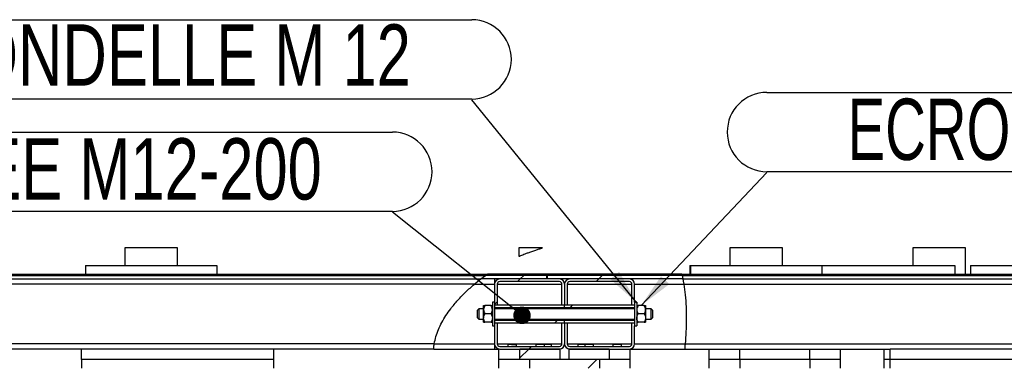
# Model space of a CAD drawing. Header units: millimetres. Extents: x 0 to 841, y 0 to 594.
# Tile 110 of 177: x 572 to 628, y 236 to 256. Entities that reach past the tile are written whole.
import ezdxf

# ---------------------------------------------------------------- set-up
doc = ezdxf.new("R2010")
doc.units = ezdxf.units.MM
doc.layers.add('NOTES', color=6, linetype='Continuous')
doc.layers.add('TRAIT-FINS', color=9, linetype='Continuous')
doc.layers.add('TRAIT-FORT', color=4, linetype='Continuous', lineweight=25)
doc.styles.add('SLDTEXTSTYLE1', font='TXT', dxfattribs={"width": 0.75})
doc.styles.add('SLDTEXTSTYLE7', font='TXT', dxfattribs={"width": 0.6875})
doc.dimstyles.new('SLDDIMSTYLE2', dxfattribs={"dimtxt": 0.18, "dimasz": 1, "dimexe": 0, "dimexo": 0.0625, "dimgap": 0, "dimtad": 0, "dimtih": 1, "dimtoh": 1, "dimdec": 0, "dimrnd": 1e-09, "dimzin": 0, "dimdsep": 46, "dimtxsty": 'Standard', "dimblk1": 'DOT', "dimblk2": 'DOT', "dimsah": 1, "dimcen": 0.09, "dimadec": 0, "dimazin": 0, "dimtfac": 1, "dimtdec": 0, "dimtofl": 0, "dimtmove": 0, "dimatfit": 3, "dimldrblk": 'DOT', "dimfxl": 1, "dimfrac": 2, "dimtolj": 1, "dimtzin": 0, "dimarcsym": 0})
doc.dimstyles.new('SLDDIMSTYLE3', dxfattribs={"dimtxt": 0.18, "dimasz": 2, "dimexe": 0, "dimexo": 0.0625, "dimgap": 0, "dimtad": 0, "dimtih": 1, "dimtoh": 1, "dimdec": 0, "dimrnd": 1e-09, "dimzin": 0, "dimdsep": 46, "dimtxsty": 'Standard', "dimsah": 1, "dimcen": 0.09, "dimadec": 0, "dimazin": 0, "dimtfac": 2, "dimtdec": 0, "dimtofl": 0, "dimtmove": 0, "dimatfit": 3, "dimfxl": 1, "dimfrac": 2, "dimtolj": 1, "dimtzin": 0, "dimarcsym": 0})
pattern_1 = [(45, (0, 0), (-13.4704, 13.4704), []), (45, (4.49, 2e-323), (-13.4704, 13.4704), []), (45, (8.98, 4e-323), (-13.4704, 13.4704), []), (45, (13.47, 6e-323), (-13.4704, 13.4704), [])]

# ---------------------------------------------------------------- blocks, each defined once
blk = doc.blocks.new('SW_NOTE_2')
at = {"layer": 'NOTES', "color": 0}
for p, q in [((-46.289, 4.574), (0, 4.574)), ((0, 0.046), (-46.289, 0.046))]:
    blk.add_line(p, q, dxfattribs=at)
for centre, start, end in [((-46.289, 2.31), 90, 270), ((0, 2.31), 270, 90)]:
    blk.add_arc(centre, 2.264, start, end, dxfattribs=at)
at = {"layer": 'NOTES', "color": 0, "insert": (-23.15, 4.224), "char_height": 3.5, "attachment_point": 2, "style": 'SLDTEXTSTYLE1'}
blk.add_mtext('TIGE FILETEE M12-200', dxfattribs=at)
blk = doc.blocks.new('_Dot')
at = {"color": 0, "linetype": 'ByBlock', "lineweight": -2}
blk.add_line((-0.5, 0), (-1, 0), dxfattribs=at)
at = {"color": 0, "linetype": 'ByBlock', "const_width": 0.5}
blk.add_lwpolyline([(-0.25, 0, 1), (0.25, 0, 1)], format="xyb", close=True, dxfattribs=at)
blk = doc.blocks.new('SW_NOTE_3')
at = {"layer": 'NOTES', "color": 0}
for p, q in [((0, 4.574), (32.201, 4.574)), ((32.201, 0.046), (0, 0.046))]:
    blk.add_line(p, q, dxfattribs=at)
for centre, start, end in [((0, 2.31), 90, 270), ((32.201, 2.31), 270, 90)]:
    blk.add_arc(centre, 2.264, start, end, dxfattribs=at)
at = {"layer": 'NOTES', "color": 0, "insert": (16.054, 4.22), "char_height": 3.5, "attachment_point": 2, "style": 'SLDTEXTSTYLE7'}
blk.add_mtext('ECROU H M 12', dxfattribs=at)
blk = doc.blocks.new('SW_NOTE_4')
at = {"layer": 'NOTES', "color": 0}
for p, q in [((-34.34, 4.574), (0, 4.574)), ((0, 0.046), (-34.34, 0.046))]:
    blk.add_line(p, q, dxfattribs=at)
for centre, start, end in [((-34.34, 2.31), 90, 270), ((0, 2.31), 270, 90)]:
    blk.add_arc(centre, 2.264, start, end, dxfattribs=at)
at = {"layer": 'NOTES', "color": 0, "insert": (-17.325, 4.309), "char_height": 3.5, "attachment_point": 2, "style": 'SLDTEXTSTYLE1'}
blk.add_mtext('RONDELLE M 12', dxfattribs=at)

msp = doc.modelspace()

# ---------------------------------------------------------------- hatches: boundary and pattern name
at = {"layer": 'TRAIT-FINS'}
h = msp.add_hatch(dxfattribs=at)
h.set_pattern_fill('DIN 201 ACIER ET FONTE', color=9, style=0, pattern_type=2)
h.set_pattern_definition(pattern_1)
edge = h.paths.add_edge_path(flags=0)
edge.add_line((601.657, 241.116), (598.149, 241.116))
edge.add_spline(control_points=[(598.149, 241.116), (598.059, 241.051), (597.969, 240.984), (597.881, 240.916)], knot_values=[0.125281, 0.125281, 0.125281, 0.125281, 0.132676, 0.132676, 0.132676, 0.132676], weights=[1, 1, 1, 1], degree=3, periodic=0)
edge.add_line((597.881, 240.916), (601.657, 240.916))
edge.add_line((601.657, 240.916), (601.657, 241.116))
h = msp.add_hatch(dxfattribs=at)
h.set_pattern_fill('DIN 201 ACIER ET FONTE', color=9, style=0, pattern_type=2)
h.set_pattern_definition(pattern_1)
edge = h.paths.add_edge_path(flags=0)
edge.add_line((609.353, 241.191), (598.254, 241.191))
edge.add_spline(control_points=[(598.254, 241.191), (598.219, 241.166), (598.184, 241.141), (598.149, 241.116)], knot_values=[0.122408, 0.122408, 0.122408, 0.122408, 0.125281, 0.125281, 0.125281, 0.125281], weights=[1, 1, 1, 1], degree=3, periodic=0)
edge.add_line((598.149, 241.116), (609.371, 241.116))
edge.add_spline(control_points=[(609.371, 241.116), (609.365, 241.141), (609.359, 241.166), (609.353, 241.191)], knot_values=[0.806277, 0.806277, 0.806277, 0.806277, 0.808082, 0.808082, 0.808082, 0.808082], weights=[1, 1, 1, 1], degree=3, periodic=0)
h = msp.add_hatch(dxfattribs=at)
h.set_pattern_fill('DIN 201 ACIER ET FONTE', color=9, style=0, pattern_type=2)
h.set_pattern_definition(pattern_1)
edge = h.paths.add_edge_path(flags=0)
edge.add_arc((602.362, 240.616), 0.3, 0, 90)
edge.add_line((602.362, 240.916), (598.962, 240.916))
edge.add_arc((598.962, 240.616), 0.3, 90, 180)
edge.add_line((598.662, 240.616), (598.662, 239.441))
edge.add_line((598.662, 239.441), (598.812, 239.441))
edge.add_line((598.812, 239.441), (598.812, 240.616))
edge.add_arc((598.962, 240.616), 0.15, 90, 180, ccw=False)
edge.add_line((598.962, 240.766), (602.362, 240.766))
edge.add_arc((602.362, 240.616), 0.15, 0, 90, ccw=False)
edge.add_line((602.512, 240.616), (602.512, 239.441))
edge.add_line((602.512, 239.441), (602.662, 239.441))
edge.add_line((602.662, 239.441), (602.662, 240.616))
h = msp.add_hatch(dxfattribs=at)
h.set_pattern_fill('DIN 201 ACIER ET FONTE', color=9, style=0, pattern_type=2)
h.set_pattern_definition(pattern_1)
edge = h.paths.add_edge_path(flags=0)
edge.add_line((609.371, 241.116), (601.662, 241.116))
edge.add_line((601.662, 241.116), (601.662, 240.916))
edge.add_line((601.662, 240.916), (609.415, 240.916))
edge.add_spline(control_points=[(609.415, 240.916), (609.401, 240.983), (609.387, 241.05), (609.371, 241.116)], knot_values=[0.801543, 0.801543, 0.801543, 0.801543, 0.806277, 0.806277, 0.806277, 0.806277], weights=[1, 1, 1, 1], degree=3, periodic=0)
h = msp.add_hatch(dxfattribs=at)
h.set_pattern_fill('DIN 201 ACIER ET FONTE', color=9, style=0, pattern_type=2)
h.set_pattern_definition(pattern_1)
edge = h.paths.add_edge_path(flags=0)
edge.add_arc((602.962, 240.616), 0.3, 90, 180)
edge.add_line((602.662, 240.616), (602.662, 239.441))
edge.add_line((602.662, 239.441), (602.812, 239.441))
edge.add_line((602.812, 239.441), (602.812, 240.616))
edge.add_arc((602.962, 240.616), 0.15, 90, 180, ccw=False)
edge.add_line((602.962, 240.766), (606.362, 240.766))
edge.add_arc((606.362, 240.616), 0.15, 0, 90, ccw=False)
edge.add_line((606.512, 240.616), (606.512, 239.441))
edge.add_line((606.512, 239.441), (606.662, 239.441))
edge.add_line((606.662, 239.441), (606.662, 240.616))
edge.add_arc((606.362, 240.616), 0.3, 0, 90)
edge.add_line((606.362, 240.916), (602.962, 240.916))
h = msp.add_hatch(dxfattribs=at)
h.set_pattern_fill('DIN 201 ACIER ET FONTE', color=9, style=0, pattern_type=2)
h.set_pattern_definition(pattern_1)
h.paths.add_polyline_path([(598.662, 239.441), (598.662, 239.291), (602.662, 239.291), (602.662, 239.441)], flags=0)
h = msp.add_hatch(dxfattribs=at)
h.set_pattern_fill('DIN 201 ACIER ET FONTE', color=9, style=0, pattern_type=2)
h.set_pattern_definition(pattern_1)
h.paths.add_polyline_path([(602.662, 239.441), (602.662, 239.291), (606.662, 239.291), (606.662, 239.441)], flags=0)
h = msp.add_hatch(dxfattribs=at)
h.set_pattern_fill('DIN 201 ACIER ET FONTE', color=9, style=0, pattern_type=2)
h.set_pattern_definition(pattern_1)
h.paths.add_polyline_path([(602.662, 238.391), (602.662, 238.541), (598.662, 238.541), (598.662, 238.391)], flags=0)
h = msp.add_hatch(dxfattribs=at)
h.set_pattern_fill('DIN 201 ACIER ET FONTE', color=9, style=0, pattern_type=2)
h.set_pattern_definition(pattern_1)
h.paths.add_polyline_path([(606.662, 238.391), (606.662, 238.541), (602.662, 238.541), (602.662, 238.391)], flags=0)
h = msp.add_hatch(dxfattribs=at)
h.set_pattern_fill('DIN 201 ACIER ET FONTE', color=9, style=0, pattern_type=2)
h.set_pattern_definition(pattern_1)
edge = h.paths.add_edge_path(flags=0)
edge.add_line((598.812, 237.216), (598.812, 238.391))
edge.add_line((598.812, 238.391), (598.662, 238.391))
edge.add_line((598.662, 238.391), (598.662, 237.216))
edge.add_arc((598.962, 237.216), 0.3, 180, 270)
edge.add_line((598.962, 236.916), (602.362, 236.916))
edge.add_arc((602.362, 237.216), 0.3, 270, 360)
edge.add_line((602.662, 237.216), (602.662, 238.391))
edge.add_line((602.662, 238.391), (602.512, 238.391))
edge.add_line((602.512, 238.391), (602.512, 237.216))
edge.add_arc((602.362, 237.216), 0.15, 270, 360, ccw=False)
edge.add_line((602.362, 237.066), (598.962, 237.066))
edge.add_arc((598.962, 237.216), 0.15, 180, 270, ccw=False)
h = msp.add_hatch(dxfattribs=at)
h.set_pattern_fill('DIN 201 ACIER ET FONTE', color=9, style=0, pattern_type=2)
h.set_pattern_definition(pattern_1)
edge = h.paths.add_edge_path(flags=0)
edge.add_line((606.362, 237.066), (602.962, 237.066))
edge.add_arc((602.962, 237.216), 0.15, 180, 270, ccw=False)
edge.add_line((602.812, 237.216), (602.812, 238.391))
edge.add_line((602.812, 238.391), (602.662, 238.391))
edge.add_line((602.662, 238.391), (602.662, 237.216))
edge.add_arc((602.962, 237.216), 0.3, 180, 270)
edge.add_line((602.962, 236.916), (606.362, 236.916))
edge.add_arc((606.362, 237.216), 0.3, 270, 360)
edge.add_line((606.662, 237.216), (606.662, 238.391))
edge.add_line((606.662, 238.391), (606.512, 238.391))
edge.add_line((606.512, 238.391), (606.512, 237.216))
edge.add_arc((606.362, 237.216), 0.15, 270, 360, ccw=False)
h = msp.add_hatch(dxfattribs=at)
h.set_pattern_fill('DIN 201 ACIER ET FONTE', color=9, style=0, pattern_type=2)
h.set_pattern_definition(pattern_1)
h.paths.add_polyline_path([(602.412, 236.316), (602.412, 236.916), (600.112, 236.916), (600.112, 236.316)], flags=0)
h = msp.add_hatch(dxfattribs=at)
h.set_pattern_fill('DIN 201 ACIER ET FONTE', color=9, style=0, pattern_type=2)
h.set_pattern_definition(pattern_1)
h.paths.add_polyline_path([(602.912, 236.916), (602.912, 236.316), (605.212, 236.316), (605.212, 236.916)], flags=0)
h = msp.add_hatch(dxfattribs=at)
h.set_pattern_fill('ANSI31', color=9, angle=3e-322, style=0)
h.paths.add_polyline_path([(600.662, 236.316), (600.662, 235.816), (604.662, 235.816), (604.662, 236.316)], flags=0)

# ---------------------------------------------------------------- linework, layer by layer
at = {"layer": 'TRAIT-FORT', "color": 4, "linetype": 'Continuous', "lineweight": 25}
for p, q in [((577.552, 242.691), (577.552, 241.691)), ((580.551, 242.691), (577.552, 242.691)), ((580.551, 241.691), (580.551, 242.691)), ((600.051, 242.691), (600.051, 242.205)), ((601.405, 242.691), (600.051, 242.691)), ((612.103, 242.691), (612.103, 241.691)), ((615.103, 242.691), (612.103, 242.691)), ((615.103, 241.691), (615.103, 242.691)), ((622.551, 242.691), (622.551, 241.691)), ((625.551, 242.691), (622.551, 242.691)), ((625.551, 241.191), (625.551, 242.691)), ((575.302, 241.691), (575.302, 241.191)), ((575.302, 241.691), (582.801, 241.691)), ((582.801, 241.691), (582.801, 241.191)), ((609.806, 241.691), (609.806, 241.191)), ((609.806, 241.691), (609.853, 241.691)), ((609.853, 241.691), (617.353, 241.691)), ((609.853, 241.691), (609.853, 241.191)), ((617.353, 241.691), (624.946, 241.691)), ((617.353, 241.691), (617.353, 241.191)), ((624.946, 241.691), (624.946, 241.191)), ((625.853, 241.691), (625.853, 241.191)), ((625.853, 241.691), (633.353, 241.691)), ((490.662, 241.191), (598.254, 241.191)), ((490.662, 241.116), (598.149, 241.116)), ((490.662, 240.916), (597.881, 240.916)), ((597.881, 240.916), (598.149, 241.116)), ((601.657, 240.916), (597.881, 240.916)), ((601.657, 241.116), (598.149, 241.116)), ((609.371, 241.116), (598.149, 241.116)), ((609.353, 241.191), (598.254, 241.191)), ((598.662, 240.916), (598.662, 240.616)), ((602.362, 240.916), (598.962, 240.916)), ((602.362, 240.766), (598.962, 240.766)), ((601.657, 240.916), (601.657, 241.116)), ((601.662, 241.116), (601.662, 240.916)), ((609.371, 241.116), (601.662, 241.116)), ((609.415, 240.916), (601.662, 240.916)), ((606.362, 240.916), (602.962, 240.916)), ((606.362, 240.766), (602.962, 240.766)), ((609.353, 241.191), (609.371, 241.116)), ((609.353, 241.191), (719.662, 241.191)), ((609.371, 241.116), (609.415, 240.916)), ((609.371, 241.116), (719.662, 241.116)), ((609.415, 240.916), (719.662, 240.916)), ((597.508, 240.616), (491.662, 240.616)), ((597.508, 240.616), (598.662, 240.616)), ((598.662, 240.616), (598.662, 239.591)), ((598.812, 240.616), (598.812, 239.441)), ((598.812, 240.616), (602.512, 240.616)), ((602.512, 239.441), (602.512, 240.616)), ((602.662, 240.616), (602.662, 239.441)), ((602.812, 240.616), (602.812, 239.441)), ((602.812, 240.616), (606.512, 240.616)), ((606.512, 239.441), (606.512, 240.616)), ((606.662, 239.591), (606.662, 240.616)), ((606.662, 240.616), (609.47, 240.616)), ((609.47, 240.616), (718.662, 240.616)), ((598.662, 239.591), (598.537, 239.591)), ((598.537, 239.591), (598.537, 238.241)), ((598.662, 239.591), (598.662, 238.241)), ((606.787, 239.591), (606.662, 239.591)), ((606.662, 239.591), (606.662, 238.241)), ((606.787, 239.591), (606.787, 238.241)), ((597.762, 239.216), (597.687, 239.141)), ((597.687, 238.691), (597.687, 239.141)), ((598.037, 239.216), (597.762, 239.216)), ((597.762, 239.216), (597.762, 238.616)), ((598.037, 239.154), (598.037, 239.391)), ((598.037, 238.679), (598.037, 239.154)), ((598.464, 239.392), (598.11, 239.392)), ((598.662, 239.441), (602.662, 239.441)), ((598.662, 239.441), (598.812, 239.441)), ((598.662, 239.291), (602.662, 239.291)), ((606.662, 239.216), (598.662, 239.216)), ((602.512, 239.441), (602.662, 239.441)), ((602.662, 239.441), (606.662, 239.441)), ((602.662, 239.291), (602.662, 239.441)), ((602.662, 239.441), (602.812, 239.441)), ((602.662, 239.291), (602.662, 239.216)), ((602.662, 239.291), (606.662, 239.291)), ((606.512, 239.441), (606.662, 239.441)), ((607.214, 239.392), (606.861, 239.392)), ((607.287, 239.391), (607.287, 239.154)), ((607.612, 239.216), (607.287, 239.216)), ((607.287, 239.154), (607.287, 238.679)), ((607.687, 239.141), (607.612, 239.216)), ((607.612, 238.616), (607.612, 239.216)), ((607.687, 239.141), (607.687, 238.691)), ((597.687, 238.691), (597.762, 238.616)), ((597.762, 238.616), (598.037, 238.616)), ((598.037, 238.441), (598.037, 238.679)), ((598.464, 238.917), (598.11, 238.917)), ((598.464, 238.442), (598.11, 238.442)), ((598.464, 238.44), (598.11, 238.44)), ((598.662, 238.616), (606.662, 238.616)), ((602.662, 238.541), (598.662, 238.541)), ((602.662, 238.616), (602.662, 238.541)), ((606.662, 238.541), (602.662, 238.541)), ((602.662, 238.391), (602.662, 238.541)), ((607.214, 238.917), (606.861, 238.917)), ((607.214, 238.442), (606.861, 238.442)), ((607.214, 238.44), (606.861, 238.44)), ((607.287, 238.679), (607.287, 238.441)), ((607.287, 238.616), (607.612, 238.616)), ((607.612, 238.616), (607.687, 238.691)), ((598.537, 238.241), (598.662, 238.241)), ((602.662, 238.391), (598.662, 238.391)), ((598.812, 238.391), (598.662, 238.391)), ((598.662, 238.241), (598.662, 237.216)), ((598.812, 238.391), (598.812, 237.216)), ((602.662, 238.391), (602.512, 238.391)), ((602.512, 237.216), (602.512, 238.391)), ((606.662, 238.391), (602.662, 238.391)), ((602.812, 238.391), (602.662, 238.391)), ((602.662, 238.391), (602.662, 237.216)), ((602.812, 238.391), (602.812, 237.216)), ((606.662, 238.391), (606.512, 238.391)), ((606.512, 237.216), (606.512, 238.391)), ((606.662, 238.241), (606.787, 238.241)), ((606.662, 237.216), (606.662, 238.241)), ((595.22, 237.216), (541.877, 237.216)), ((575.062, 236.916), (566.262, 236.916)), ((575.062, 236.316), (575.062, 236.916)), ((586.062, 236.916), (575.062, 236.916)), ((595.186, 236.916), (586.062, 236.916)), ((586.062, 236.316), (586.062, 236.916)), ((595.186, 236.916), (598.662, 236.916)), ((595.22, 237.216), (598.662, 237.216)), ((598.662, 237.216), (598.662, 236.916)), ((598.662, 236.916), (598.912, 236.916)), ((598.812, 237.216), (599.447, 237.216)), ((598.912, 236.316), (598.912, 236.916)), ((598.962, 237.066), (602.362, 237.066)), ((598.962, 236.916), (602.362, 236.916)), ((599.447, 237.216), (599.412, 237.181)), ((599.412, 237.181), (599.412, 237.066)), ((599.631, 237.181), (599.412, 237.181)), ((599.447, 237.216), (599.636, 237.216)), ((599.631, 237.181), (599.912, 237.181)), ((599.636, 237.216), (599.877, 237.216)), ((599.912, 237.181), (599.877, 237.216)), ((599.877, 237.216), (601.047, 237.216)), ((599.912, 237.066), (599.912, 237.181)), ((600.112, 236.316), (600.112, 236.916)), ((602.412, 236.916), (600.112, 236.916)), ((601.047, 237.216), (601.012, 237.181)), ((601.012, 237.181), (601.012, 237.066)), ((601.512, 237.181), (601.012, 237.181)), ((601.047, 237.216), (601.477, 237.216)), ((601.512, 237.181), (601.477, 237.216)), ((601.477, 237.216), (601.635, 237.216)), ((601.512, 237.066), (601.512, 237.181)), ((601.631, 237.181), (601.512, 237.181)), ((601.912, 237.181), (601.631, 237.181)), ((601.635, 237.216), (601.877, 237.216)), ((601.912, 237.181), (601.877, 237.216)), ((601.877, 237.216), (602.512, 237.216)), ((601.912, 237.066), (601.912, 237.181)), ((602.412, 236.316), (602.412, 236.916)), ((602.812, 237.216), (603.447, 237.216)), ((605.212, 236.916), (602.912, 236.916)), ((602.912, 236.916), (602.912, 236.316)), ((602.962, 237.066), (606.362, 237.066)), ((602.962, 236.916), (606.362, 236.916)), ((603.447, 237.216), (603.412, 237.181)), ((603.412, 237.181), (603.412, 237.066)), ((603.631, 237.181), (603.412, 237.181)), ((603.447, 237.216), (603.636, 237.216)), ((603.812, 237.181), (603.631, 237.181)), ((603.636, 237.216), (603.847, 237.216)), ((603.847, 237.216), (603.812, 237.181)), ((603.812, 237.181), (603.812, 237.066)), ((604.312, 237.181), (603.812, 237.181)), ((603.847, 237.216), (604.277, 237.216)), ((604.312, 237.181), (604.277, 237.216)), ((604.277, 237.216), (605.447, 237.216)), ((604.312, 237.066), (604.312, 237.181)), ((605.212, 236.916), (605.212, 236.316)), ((605.447, 237.216), (605.412, 237.181)), ((605.412, 237.181), (605.412, 237.066)), ((605.632, 237.181), (605.412, 237.181)), ((605.447, 237.216), (605.635, 237.216)), ((605.912, 237.181), (605.632, 237.181)), ((605.635, 237.216), (605.877, 237.216)), ((605.912, 237.181), (605.877, 237.216)), ((605.877, 237.216), (606.512, 237.216)), ((605.912, 237.066), (605.912, 237.181)), ((606.412, 236.316), (606.412, 236.916)), ((606.412, 236.916), (609.521, 236.916)), ((606.662, 237.216), (609.548, 237.216)), ((609.521, 236.916), (621.262, 236.916)), ((609.548, 237.216), (674.447, 237.216)), ((610.912, 236.316), (610.912, 236.916)), ((612.662, 236.316), (612.662, 236.916)), ((616.662, 236.316), (616.662, 236.916)), ((618.412, 236.316), (618.412, 236.916)), ((620.912, 236.316), (620.912, 236.916)), ((621.262, 236.316), (621.262, 236.916)), ((632.262, 236.916), (621.262, 236.916)), ((586.062, 236.316), (575.062, 236.316)), ((575.062, 236.316), (575.062, 235.816)), ((586.062, 235.816), (586.062, 236.316)), ((600.112, 236.316), (598.912, 236.316)), ((598.912, 235.816), (598.912, 236.316)), ((602.412, 236.316), (600.112, 236.316)), ((604.662, 236.316), (600.662, 236.316)), ((600.662, 236.316), (600.662, 235.816)), ((605.212, 236.316), (602.912, 236.316)), ((604.662, 236.316), (604.662, 235.816)), ((606.412, 236.316), (605.212, 236.316)), ((606.412, 235.816), (606.412, 236.316)), ((612.662, 236.316), (610.912, 236.316)), ((610.912, 235.816), (610.912, 236.316)), ((616.662, 236.316), (612.662, 236.316)), ((612.662, 236.316), (612.662, 235.816)), ((618.412, 236.316), (616.662, 236.316)), ((616.662, 236.316), (616.662, 235.816)), ((618.412, 235.816), (618.412, 236.316)), ((621.262, 236.316), (620.912, 236.316)), ((620.912, 235.816), (620.912, 236.316)), ((632.262, 236.316), (621.262, 236.316)), ((621.262, 235.816), (621.262, 236.316))]:
    msp.add_line(p, q, dxfattribs=at)
for centre, radius, start, end in [((598.962, 240.616), 0.3, 90, 180), ((598.962, 240.616), 0.15, 90, 180), ((602.362, 240.616), 0.3, 0, 90), ((602.362, 240.616), 0.15, 0, 90), ((602.962, 240.616), 0.3, 90, 180), ((602.962, 240.616), 0.15, 90, 180), ((606.362, 240.616), 0.3, 0, 90), ((606.362, 240.616), 0.15, 0, 90), ((598.962, 237.216), 0.3, 180, 270), ((598.962, 237.216), 0.15, 180, 270), ((602.362, 237.216), 0.3, 270, 0), ((602.362, 237.216), 0.15, 270, 0), ((602.962, 237.216), 0.3, 180, 270), ((602.962, 237.216), 0.15, 180, 270), ((606.362, 237.216), 0.3, 270, 0), ((606.362, 237.216), 0.15, 270, 0)]:
    msp.add_arc(centre, radius, start, end, dxfattribs=at)
for points, knots in [([(600.056, 242.205), (600.055, 242.205), (600.053, 242.204), (600.091, 242.22), (600.164, 242.251), (600.271, 242.295), (600.411, 242.351), (600.582, 242.416), (600.784, 242.489), (600.995, 242.562), (601.204, 242.63), (601.338, 242.67), (601.405, 242.691)], [0, 0, 0, 0, 0.056474, 0.162777, 0.264139, 0.3681, 0.474418, 0.583343, 0.697347, 0.814242, 0.906317, 1, 1, 1, 1]), ([(597.508, 240.616), (597.539, 240.642), (597.601, 240.694), (597.698, 240.771), (597.783, 240.84), (597.845, 240.888), (597.876, 240.912), (597.879, 240.915), (597.881, 240.916)], [0, 0, 0, 0, 0.1956583, 0.3916696, 0.6208243, 0.7846005, 0.9035891, 1, 1, 1, 1]), ([(598.149, 241.116), (598.152, 241.118), (598.188, 241.143), (598.222, 241.168), (598.254, 241.191)], [0, 0, 0, 0, 0.100583, 1, 1, 1, 1]), ([(609.415, 240.916), (609.416, 240.913), (609.418, 240.906), (609.427, 240.856), (609.441, 240.782), (609.457, 240.697), (609.466, 240.64), (609.47, 240.616)], [0, 0, 0, 0, 0.209928, 0.419677, 0.631748, 0.847704, 1, 1, 1, 1]), ([(595.22, 237.216), (595.249, 237.353), (595.306, 237.631), (595.456, 238.037), (595.65, 238.439), (595.886, 238.835), (596.188, 239.263), (596.565, 239.715), (597.015, 240.183), (597.344, 240.471), (597.508, 240.616)], [0, 0, 0, 0, 0.100225, 0.203506, 0.310281, 0.420503, 0.533919, 0.686617, 0.842533, 1, 1, 1, 1]), ([(609.47, 240.616), (609.499, 240.416), (609.56, 239.985), (609.602, 239.315), (609.614, 238.611), (609.596, 237.91), (609.564, 237.446), (609.548, 237.216)], [0, 0, 0, 0, 0.177822, 0.382678, 0.59036, 0.797361, 1, 1, 1, 1]), ([(598.11, 239.392), (598.093, 239.359), (598.059, 239.293), (598.038, 239.211), (598.037, 239.164), (598.037, 239.154)], [0, 0, 0, 0, 0.432453, 0.879694, 1, 1, 1, 1]), ([(598.037, 239.391), (598.037, 239.391), (598.037, 239.391), (598.048, 239.391), (598.076, 239.391), (598.101, 239.392), (598.11, 239.392)], [0, 0, 0, 0, 0.0483126, 0.3991017, 0.7629373, 1, 1, 1, 1]), ([(598.037, 239.154), (598.041, 239.113), (598.049, 239.03), (598.09, 238.955), (598.11, 238.917)], [0, 0, 0, 0, 0.503817, 1, 1, 1, 1]), ([(598.537, 239.154), (598.533, 239.196), (598.525, 239.279), (598.484, 239.354), (598.464, 239.392)], [0, 0, 0, 0, 0.503853, 1, 1, 1, 1]), ([(598.464, 239.392), (598.473, 239.392), (598.498, 239.391), (598.526, 239.391), (598.537, 239.391), (598.537, 239.391), (598.537, 239.391)], [0, 0, 0, 0, 0.237064, 0.588987, 0.951687, 1, 1, 1, 1]), ([(598.464, 238.917), (598.481, 238.95), (598.516, 239.016), (598.536, 239.098), (598.537, 239.145), (598.537, 239.154)], [0, 0, 0, 0, 0.432323, 0.87952, 1, 1, 1, 1]), ([(606.861, 239.392), (606.844, 239.359), (606.809, 239.293), (606.788, 239.211), (606.787, 239.164), (606.787, 239.154)], [0, 0, 0, 0, 0.432453, 0.879694, 1, 1, 1, 1]), ([(606.787, 239.391), (606.787, 239.391), (606.787, 239.391), (606.798, 239.391), (606.826, 239.391), (606.851, 239.392), (606.861, 239.392)], [0, 0, 0, 0, 0.0483126, 0.3991017, 0.7629373, 1, 1, 1, 1]), ([(606.787, 239.154), (606.791, 239.113), (606.8, 239.03), (606.84, 238.955), (606.861, 238.917)], [0, 0, 0, 0, 0.503817, 1, 1, 1, 1]), ([(607.287, 239.154), (607.283, 239.196), (607.275, 239.279), (607.234, 239.354), (607.214, 239.392)], [0, 0, 0, 0, 0.503853, 1, 1, 1, 1]), ([(607.214, 239.392), (607.224, 239.392), (607.248, 239.391), (607.275, 239.391), (607.287, 239.391), (607.287, 239.391), (607.287, 239.391)], [0, 0, 0, 0, 0.237172, 0.588437, 0.951665, 1, 1, 1, 1]), ([(607.214, 238.917), (607.231, 238.95), (607.266, 239.016), (607.285, 239.098), (607.287, 239.145), (607.287, 239.154)], [0, 0, 0, 0, 0.4325087, 0.8793794, 1, 1, 1, 1]), ([(598.037, 238.679), (598.041, 238.721), (598.049, 238.804), (598.09, 238.88), (598.11, 238.917)], [0, 0, 0, 0, 0.503922, 1, 1, 1, 1]), ([(598.11, 238.442), (598.093, 238.474), (598.059, 238.54), (598.038, 238.623), (598.037, 238.67), (598.037, 238.679)], [0, 0, 0, 0, 0.432433, 0.879561, 1, 1, 1, 1]), ([(598.037, 238.441), (598.037, 238.441), (598.037, 238.441), (598.048, 238.441), (598.076, 238.441), (598.101, 238.442), (598.11, 238.442)], [0, 0, 0, 0, 0.048312, 0.399102, 0.762937, 1, 1, 1, 1]), ([(598.11, 238.44), (598.096, 238.44), (598.069, 238.44), (598.042, 238.441), (598.039, 238.441), (598.037, 238.441)], [0, 0, 0, 0, 0.370022, 0.680767, 1, 1, 1, 1]), ([(598.464, 238.917), (598.481, 238.885), (598.516, 238.819), (598.536, 238.736), (598.537, 238.689), (598.537, 238.679)], [0, 0, 0, 0, 0.432403, 0.87957, 1, 1, 1, 1]), ([(598.537, 238.679), (598.533, 238.638), (598.525, 238.555), (598.484, 238.479), (598.464, 238.442)], [0, 0, 0, 0, 0.503886, 1, 1, 1, 1]), ([(598.464, 238.442), (598.473, 238.442), (598.498, 238.441), (598.526, 238.441), (598.537, 238.441), (598.537, 238.441), (598.537, 238.441)], [0, 0, 0, 0, 0.237067, 0.589311, 0.951687, 1, 1, 1, 1]), ([(598.537, 238.441), (598.535, 238.441), (598.532, 238.441), (598.506, 238.44), (598.478, 238.44), (598.464, 238.44)], [0, 0, 0, 0, 0.3103609, 0.6298762, 1, 1, 1, 1]), ([(606.787, 238.679), (606.791, 238.721), (606.8, 238.804), (606.84, 238.88), (606.861, 238.917)], [0, 0, 0, 0, 0.503922, 1, 1, 1, 1]), ([(606.861, 238.442), (606.844, 238.474), (606.809, 238.54), (606.788, 238.623), (606.787, 238.67), (606.787, 238.679)], [0, 0, 0, 0, 0.432433, 0.879561, 1, 1, 1, 1]), ([(606.787, 238.441), (606.787, 238.441), (606.787, 238.441), (606.798, 238.441), (606.826, 238.441), (606.851, 238.442), (606.861, 238.442)], [0, 0, 0, 0, 0.048312, 0.399102, 0.762937, 1, 1, 1, 1]), ([(606.861, 238.44), (606.846, 238.44), (606.818, 238.44), (606.792, 238.441), (606.789, 238.441), (606.787, 238.441)], [0, 0, 0, 0, 0.370938, 0.680878, 1, 1, 1, 1]), ([(607.214, 238.917), (607.231, 238.885), (607.266, 238.819), (607.285, 238.736), (607.287, 238.689), (607.287, 238.679)], [0, 0, 0, 0, 0.432588, 0.87943, 1, 1, 1, 1]), ([(607.287, 238.679), (607.283, 238.638), (607.275, 238.555), (607.234, 238.479), (607.214, 238.442)], [0, 0, 0, 0, 0.503886, 1, 1, 1, 1]), ([(607.214, 238.442), (607.224, 238.442), (607.248, 238.441), (607.275, 238.441), (607.287, 238.441), (607.287, 238.441), (607.287, 238.441)], [0, 0, 0, 0, 0.2371748, 0.5887616, 0.9516647, 1, 1, 1, 1]), ([(607.287, 238.441), (607.285, 238.441), (607.282, 238.441), (607.256, 238.44), (607.228, 238.44), (607.214, 238.44)], [0, 0, 0, 0, 0.3103609, 0.6298762, 1, 1, 1, 1]), ([(595.186, 236.916), (595.186, 236.919), (595.186, 236.926), (595.19, 236.977), (595.198, 237.053), (595.208, 237.137), (595.217, 237.193), (595.22, 237.216)], [0, 0, 0, 0, 0.213363, 0.426752, 0.64013, 0.853464, 1, 1, 1, 1]), ([(609.548, 237.216), (609.545, 237.182), (609.539, 237.114), (609.531, 237.024), (609.525, 236.956), (609.522, 236.921), (609.521, 236.917), (609.521, 236.916)], [0, 0, 0, 0, 0.21565, 0.431368, 0.646842, 0.861623, 1, 1, 1, 1])]:
    msp.add_open_spline(points, degree=3, knots=knots, dxfattribs=at)

# ---------------------------------------------------------------- block references
at = {"layer": 'NOTES', "color": 211}
for name, p in [('SW_NOTE_4', (597.358, 251.14)), ('SW_NOTE_3', (614.214, 246.989)), ('SW_NOTE_2', (592.83, 244.725))]:
    msp.add_blockref(name, p, dxfattribs=at)

# ---------------------------------------------------------------- leaders
for points, dimstyle in [([(606.787, 239.561), (597.358, 251.14)], 'SLDDIMSTYLE3'), ([(607.031, 239.392), (614.214, 246.989)], 'SLDDIMSTYLE3'), ([(600.231, 238.837), (592.83, 244.725)], 'SLDDIMSTYLE2')]:
    msp.add_leader(points, dimstyle=dimstyle, dxfattribs=at)

doc.saveas('drawing.dxf')
